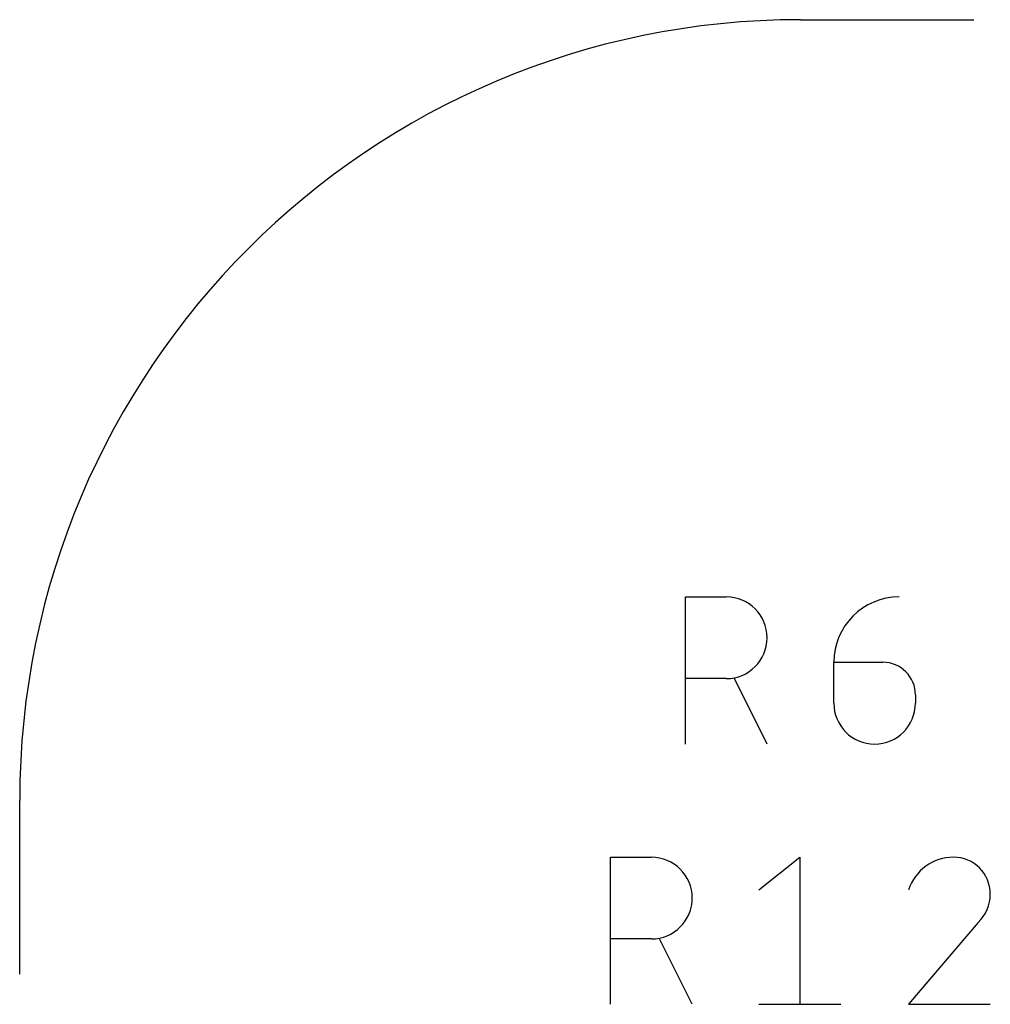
# Model space of a CAD drawing. Extents: x -63 to 63, y -15 to 177.
import ezdxf

# ---------------------------------------------------------------- set-up
doc = ezdxf.new("R2010")
doc.units = 0
doc.layers.add('127', color=251, linetype='CONTINUOUS')

msp = doc.modelspace()

# ---------------------------------------------------------------- linework, layer by layer
at = {"layer": '127'}
for p, q in [((-54, 177), (-52, 177)), ((-55.3265, 168.6524), (-55.3265, 170.3476)), ((-55.3265, 170.3476), (-54.8556, 170.3476)), ((-53.6153, 169.5942), (-53.0502, 169.5942)), ((-53.6153, 169.1233), (-53.6153, 169.5942)), ((-54.8556, 169.4058), (-55.3265, 169.4058)), ((-54.3847, 168.6524), (-54.7614, 169.4058)), ((-52.6735, 169.2175), (-52.6735, 169.1233)), ((-63, 166), (-63, 168)), ((-56.189, 165.6524), (-56.189, 167.3476)), ((-56.189, 167.3476), (-55.7181, 167.3476)), ((-54.4778, 166.9709), (-54.0069, 167.3476)), ((-54.0069, 167.3476), (-54.0069, 165.6524)), ((-51.9523, 166.5942), (-52.7528, 165.6524)), ((-55.7181, 166.4058), (-56.189, 166.4058)), ((-55.2472, 165.6524), (-55.6239, 166.4058)), ((-54.4778, 165.6524), (-53.536, 165.6524)), ((-52.7528, 165.6524), (-51.811, 165.6524))]:
    msp.add_line(p, q, dxfattribs=at)
for centre, radius, start, end in [((-54, 168), 9, 90, 180), ((-54.8556, 169.8767), 0.4709, 270, 90), ((-52.8619, 169.5942), 0.7534, 90.0005, 180), ((-53.0502, 169.2175), 0.3767, 0.0005, 90), ((-53.1444, 169.1233), 0.4709, 180, 0), ((-55.7181, 166.8767), 0.4709, 270, 90), ((-52.2348, 166.8031), 0.5445, 89.9999, 162.0553), ((-52.2348, 166.9238), 0.4238, 0, 90), ((-52.2662, 166.9238), 0.4552, 313.6034, 0.0001)]:
    msp.add_arc(centre, radius, start, end, dxfattribs=at)

doc.saveas('drawing.dxf')
